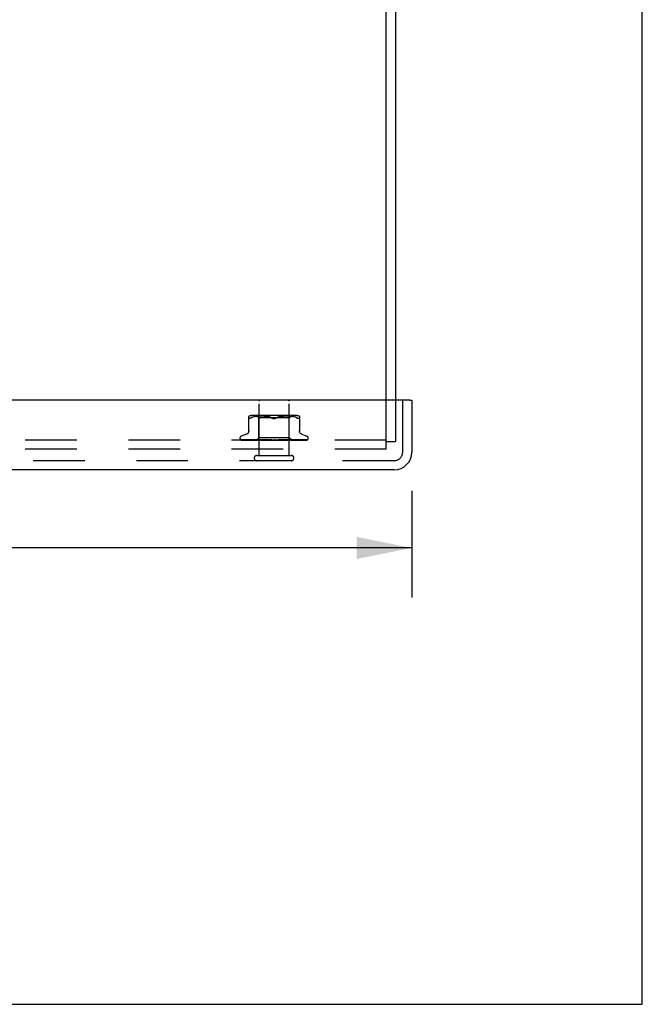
# Model space of a CAD drawing. Header units: inches. Extents: x 0 to 77.3, y 0 to 50.
# Tile 31 of 51: x 72.1 to 77.3, y 0 to 8.1. Entities that reach past the tile are written whole.
import ezdxf

# ---------------------------------------------------------------- set-up
doc = ezdxf.new("R2010")
doc.units = ezdxf.units.IN
doc.header["$LTSCALE"] = 4.25
doc.header["$MEASUREMENT"] = 0
doc.linetypes.add('HIDDEN', pattern=[0.2, 0.1, -0.1])
doc.layers.get('0').update_dxf_attribs({"linetype": 'CONTINUOUS'})
for name, color, linetype in [('DEFAULT_2', 8, 'HIDDEN'), ('DIMENSIONS', 7, 'CONTINUOUS'), ('FRONT_COVER', 7, 'CONTINUOUS')]:
    doc.layers.add(name, color=color, linetype=linetype)
doc.styles.get("Standard").update_dxf_attribs({"font": 'arial.ttf'})
doc.dimstyles.new('DIMSTYLE_1', dxfattribs={"dimtxt": 0.340909, "dimasz": 0.454545, "dimexe": 0.09, "dimexo": 0.07, "dimgap": 0.0375, "dimtad": 0, "dimtih": 1, "dimtoh": 1, "dimzin": 4, "dimdsep": 46, "dimtxsty": 'Standard', "dimblk": '_FILLED', "dimblk1": '_FILLED', "dimblk2": '_FILLED', "dimcen": 0.09, "dimadec": 3, "dimazin": 1, "dimtfac": 1, "dimtdec": 3, "dimtofl": 0, "dimtmove": 0, "dimatfit": 3, "dimldrblk": '_FILLED', "dimfxl": 0, "dimtolj": 1, "dimtzin": 4, "dimarcsym": 0})

# ---------------------------------------------------------------- blocks, each defined once
blk = doc.blocks.new('_FILLED')
at = {"color": 0, "linetype": 'ByBlock'}
blk.add_solid([(0, 0), (-1, 0.2), (-1, -0.2)], dxfattribs=at)
blk = doc.blocks.new('*D9')
at = {"layer": 'DIMENSIONS', "color": 2, "linetype": 'Continuous'}
for p, q in [((55.1028, 4.2343), (55.1028, 3.354)), ((75.3728, 4.2343), (75.3728, 3.354)), ((55.1028, 3.7631), (62.8077, 3.7631)), ((75.3728, 3.7631), (67.6679, 3.7631))]:
    blk.add_line(p, q, dxfattribs=at)
at = {"layer": 'DIMENSIONS', "color": 2, "linetype": 'Continuous', "xscale": 0.4545454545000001, "yscale": 0.4545454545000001, "zscale": 0.4545454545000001, "rotation": 180}
blk.add_blockref('_FILLED', (55.1028, 3.7631), dxfattribs=at)
at = {"layer": 'DIMENSIONS', "color": 2, "linetype": 'Continuous', "xscale": 0.4545454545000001, "yscale": 0.4545454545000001, "zscale": 0.4545454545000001}
blk.add_blockref('_FILLED', (75.3728, 3.7631), dxfattribs=at)
at = {"layer": 'DIMENSIONS', "color": 2, "linetype": 'Continuous', "insert": (65.2378, 3.9335), "char_height": 0.340909, "width": 4.519263, "attachment_point": 2, "line_spacing_factor": 0.9}
blk.add_mtext('20.27 FRONT DOOR', dxfattribs=at)

msp = doc.modelspace()

# ---------------------------------------------------------------- linework, layer by layer
at = {"color": 7, "linetype": 'Continuous'}
for p, q in [((77.272727, 0), (77.272727, 50)), ((75.241798, 6.495949), (75.237798, 6.495949)), ((75.241798, 6.158949), (75.241798, 6.495949)), ((75.241798, 6.158949), (75.237798, 6.158949)), ((0, 0), (77.272727, 0))]:
    msp.add_line(p, q, dxfattribs=at)
at = {"color": 3, "linetype": 'Continuous'}
for p, q in [((75.162798, 4.982449), (75.162798, 10.577449)), ((75.237798, 10.514449), (75.237798, 4.982449))]:
    msp.add_line(p, q, dxfattribs=at)
at = {"layer": 'DEFAULT_2', "color": 8, "linetype": 'HIDDEN'}
for p, q in [((75.162798, 4.577449), (75.162798, 4.982449)), ((75.237798, 4.982449), (75.237798, 4.640449)), ((75.162798, 4.652449), (55.312798, 4.652449)), ((75.162798, 4.640449), (75.237798, 4.640449)), ((75.162798, 4.577449), (55.312798, 4.577449))]:
    msp.add_line(p, q, dxfattribs=at)
at = {"layer": 'FRONT_COVER', "color": 3, "linetype": 'Continuous'}
for p, q in [((75.357798, 4.982449), (55.117798, 4.982449)), ((75.372798, 4.982449), (75.372798, 4.552449)), ((75.227798, 4.407449), (55.247798, 4.407449))]:
    msp.add_line(p, q, dxfattribs=at)
at = {"layer": 'FRONT_COVER', "color": 8, "linetype": 'HIDDEN'}
for p, q in [((74.113798, 4.525449), (74.113798, 4.972449)), ((74.361798, 4.525449), (74.361798, 4.972449)), ((75.297798, 4.552449), (75.297798, 4.982449)), ((74.029464, 4.719735), (74.029464, 4.848957)), ((74.05251, 4.837144), (74.044047, 4.833538)), ((74.061369, 4.840209), (74.05248, 4.837134)), ((74.41739, 4.854473), (74.058205, 4.854473)), ((74.070727, 4.842718), (74.061321, 4.840195)), ((74.080283, 4.84472), (74.070675, 4.842705)), ((74.089819, 4.846232), (74.080232, 4.844711)), ((74.099188, 4.847336), (74.089769, 4.846225)), ((74.112547, 4.834473), (74.092548, 4.854473)), ((74.108115, 4.8481), (74.099133, 4.84733)), ((74.116766, 4.848584), (74.108033, 4.848095)), ((74.237798, 4.834473), (74.112548, 4.834473)), ((74.112548, 4.671451), (74.112548, 4.834473)), ((74.125147, 4.848869), (74.116651, 4.848579)), ((74.133458, 4.848953), (74.125003, 4.848866)), ((74.141884, 4.848872), (74.133288, 4.848953)), ((74.150472, 4.848585), (74.141695, 4.848876)), ((74.159358, 4.848081), (74.150273, 4.848594)), ((74.168455, 4.847297), (74.159163, 4.848095)), ((74.177769, 4.846189), (74.168275, 4.847316)), ((74.18716, 4.844687), (74.177615, 4.846211)), ((74.19654, 4.842724), (74.18704, 4.844709)), ((74.205764, 4.840248), (74.196457, 4.842743)), ((74.214612, 4.837185), (74.223214, 4.833538)), ((74.363048, 4.834473), (74.237798, 4.834473)), ((74.260983, 4.837185), (74.252381, 4.833538)), ((74.269879, 4.840263), (74.260962, 4.837177)), ((74.279138, 4.842743), (74.269831, 4.840248)), ((74.288555, 4.844709), (74.279055, 4.842724)), ((74.29798, 4.846211), (74.288435, 4.844687)), ((74.30732, 4.847316), (74.297826, 4.846189)), ((74.316432, 4.848095), (74.30714, 4.847297)), ((74.325322, 4.848594), (74.316237, 4.848081)), ((74.3339, 4.848876), (74.325123, 4.848585)), ((74.342307, 4.848953), (74.333711, 4.848872)), ((74.350592, 4.848866), (74.342137, 4.848953)), ((74.358944, 4.848579), (74.350448, 4.848869)), ((74.367562, 4.848095), (74.358829, 4.848584)), ((74.363048, 4.834473), (74.383047, 4.854473)), ((74.363048, 4.671451), (74.363048, 4.834473)), ((74.376462, 4.84733), (74.36748, 4.8481)), ((74.385826, 4.846225), (74.376407, 4.847336)), ((74.395363, 4.844711), (74.385776, 4.846232)), ((74.40492, 4.842705), (74.395312, 4.84472)), ((74.414274, 4.840195), (74.404868, 4.842718)), ((74.423115, 4.837134), (74.414226, 4.840209)), ((74.423085, 4.837144), (74.431548, 4.833538)), ((74.446131, 4.833538), (74.445944, 4.832276)), ((74.446131, 4.848957), (74.446131, 4.719735)), ((73.956547, 4.668946), (73.956547, 4.668116)), ((73.963896, 4.655878), (73.96456, 4.655393)), ((74.035132, 4.654092), (73.966166, 4.655092)), ((74.009806, 4.7), (73.967514, 4.684607)), ((73.967585, 4.652449), (74.242137, 4.652449)), ((74.020097, 4.654418), (73.975392, 4.655092)), ((73.976241, 4.655079), (73.977445, 4.65441)), ((74.057422, 4.654092), (73.996996, 4.655092)), ((74.062732, 4.653783), (74.020097, 4.654418)), ((74.021622, 4.655092), (74.021553, 4.655097)), ((74.021647, 4.655091), (74.021622, 4.655092)), ((74.058706, 4.654418), (74.021643, 4.655092)), ((74.025537, 4.655091), (74.025482, 4.655094)), ((74.095009, 4.653236), (74.034847, 4.654092)), ((74.110177, 4.653236), (74.056047, 4.654092)), ((74.057007, 4.655091), (74.057137, 4.655082)), ((74.057146, 4.655081), (74.064296, 4.654312)), ((74.110426, 4.653236), (74.057422, 4.654092)), ((74.0912, 4.654417), (74.061769, 4.655091)), ((74.100075, 4.653236), (74.062732, 4.653783)), ((74.100228, 4.653236), (74.063316, 4.653783)), ((74.125237, 4.653235), (74.078625, 4.654092)), ((74.11937, 4.653782), (74.0912, 4.654417)), ((74.093546, 4.652449), (74.112548, 4.671451)), ((74.09501, 4.653236), (74.094934, 4.653213)), ((74.094958, 4.653236), (74.094985, 4.653213)), ((74.165956, 4.653234), (74.098919, 4.655091)), ((74.09892, 4.65509), (74.099174, 4.655074)), ((74.09918, 4.655074), (74.111708, 4.653876)), ((74.100228, 4.653236), (74.100046, 4.653213)), ((74.100075, 4.653236), (74.100198, 4.653213)), ((74.126528, 4.654416), (74.104388, 4.65509)), ((74.110427, 4.653236), (74.110137, 4.653213)), ((74.110178, 4.653236), (74.110384, 4.653213)), ((74.111708, 4.653876), (74.120527, 4.653057)), ((74.363048, 4.671451), (74.112548, 4.671451)), ((74.143717, 4.653235), (74.1178, 4.653783)), ((74.11898, 4.652449), (74.124842, 4.653213)), ((74.144131, 4.653235), (74.11937, 4.653782)), ((74.120527, 4.653057), (74.127257, 4.652449)), ((74.125238, 4.653236), (74.124842, 4.653213)), ((74.124901, 4.653236), (74.125175, 4.653213)), ((74.130293, 4.652449), (74.125175, 4.653213)), ((74.147753, 4.653781), (74.126528, 4.654416)), ((74.136608, 4.652449), (74.14363, 4.653213)), ((74.144131, 4.653235), (74.14363, 4.653213)), ((74.143717, 4.653235), (74.144036, 4.653213)), ((74.150439, 4.652449), (74.144036, 4.653213)), ((74.145904, 4.655087), (74.146169, 4.65507)), ((74.190843, 4.653231), (74.145909, 4.655087)), ((74.146197, 4.655069), (74.152943, 4.654461)), ((74.166434, 4.653234), (74.147753, 4.653781)), ((74.165946, 4.654411), (74.151901, 4.655086)), ((74.152943, 4.654461), (74.163581, 4.653513)), ((74.157892, 4.652449), (74.165821, 4.653213)), ((74.163581, 4.653513), (74.167755, 4.653144)), ((74.166062, 4.65323), (74.165821, 4.653213)), ((74.179455, 4.653777), (74.165946, 4.654411)), ((74.165957, 4.653235), (74.166286, 4.653213)), ((74.166434, 4.653234), (74.166062, 4.65323)), ((74.173742, 4.652449), (74.166286, 4.653213)), ((74.167755, 4.653144), (74.17132, 4.652832)), ((74.17132, 4.652832), (74.174361, 4.652566)), ((74.174361, 4.652566), (74.17571, 4.652449)), ((74.191381, 4.65323), (74.179455, 4.653777)), ((74.182065, 4.652449), (74.190613, 4.653213)), ((74.190843, 4.653232), (74.191121, 4.653213)), ((74.19936, 4.652449), (74.191121, 4.653213)), ((74.226367, 4.652449), (74.19643, 4.655069)), ((74.208299, 4.654375), (74.2029, 4.655043)), ((74.208252, 4.652449), (74.217111, 4.653213)), ((74.213586, 4.653743), (74.208299, 4.654375)), ((74.218328, 4.653198), (74.213586, 4.653743)), ((74.235507, 4.652449), (74.244356, 4.653213)), ((74.241326, 4.652449), (74.241702, 4.652644)), ((74.243344, 4.653425), (74.243413, 4.653485)), ((74.243491, 4.65355), (74.243578, 4.65362)), ((74.253788, 4.652449), (74.244893, 4.653213)), ((74.247993, 4.652449), (74.507835, 4.652449)), ((74.262845, 4.652449), (74.271365, 4.653213)), ((74.27935, 4.65377), (74.270982, 4.653224)), ((74.271561, 4.653227), (74.271365, 4.653213)), ((74.304783, 4.655083), (74.271561, 4.653227)), ((74.28063, 4.652449), (74.271887, 4.653213)), ((74.304584, 4.655069), (74.274724, 4.652449)), ((74.288797, 4.654404), (74.27935, 4.65377)), ((74.29858, 4.655078), (74.288797, 4.654404)), ((74.289277, 4.652449), (74.29716, 4.653213)), ((74.312342, 4.65378), (74.296968, 4.653233)), ((74.296968, 4.653233), (74.297649, 4.653213)), ((74.297475, 4.653234), (74.29716, 4.653213)), ((74.353716, 4.65509), (74.297476, 4.653233)), ((74.305925, 4.652449), (74.297649, 4.653213)), ((74.304593, 4.655069), (74.304793, 4.655083)), ((74.329788, 4.654414), (74.312342, 4.65378)), ((74.313849, 4.652449), (74.32081, 4.653213)), ((74.342512, 4.653782), (74.320692, 4.653235)), ((74.320692, 4.653235), (74.321247, 4.653213)), ((74.321139, 4.653235), (74.32081, 4.653213)), ((74.344207, 4.653782), (74.321139, 4.653235)), ((74.328757, 4.652449), (74.321247, 4.653213)), ((74.324507, 4.652449), (74.331375, 4.653056)), ((74.347964, 4.655089), (74.329788, 4.654414)), ((74.331375, 4.653056), (74.340446, 4.653874)), ((74.335672, 4.652449), (74.341459, 4.653213)), ((74.340446, 4.653874), (74.353437, 4.655072)), ((74.341382, 4.653236), (74.34183, 4.653213)), ((74.341758, 4.653236), (74.341459, 4.653213)), ((74.348302, 4.652449), (74.34183, 4.653213)), ((74.367322, 4.654416), (74.342512, 4.653782)), ((74.384789, 4.65476), (74.344207, 4.653782)), ((74.353442, 4.655072), (74.353725, 4.655089)), ((74.390449, 4.653783), (74.35831, 4.653236)), ((74.35831, 4.653236), (74.358652, 4.653213)), ((74.358604, 4.653236), (74.358362, 4.653213)), ((74.381289, 4.653209), (74.363048, 4.671451)), ((74.393225, 4.655091), (74.367322, 4.654416)), ((74.407281, 4.653783), (74.370871, 4.653236)), ((74.370871, 4.653236), (74.371107, 4.653213)), ((74.371073, 4.653236), (74.370907, 4.653213)), ((74.378614, 4.653236), (74.378743, 4.653213)), ((74.43756, 4.654092), (74.378615, 4.653236)), ((74.378717, 4.653236), (74.378641, 4.653213)), ((74.441529, 4.654092), (74.381262, 4.653236)), ((74.381262, 4.653236), (74.381268, 4.65323)), ((74.38201, 4.652449), (74.381262, 4.653236)), ((74.381268, 4.65323), (74.381285, 4.653213)), ((74.381916, 4.653461), (74.390552, 4.654309)), ((74.416856, 4.654761), (74.38415, 4.654091)), ((74.398365, 4.655091), (74.384789, 4.65476)), ((74.447132, 4.654418), (74.387538, 4.65349)), ((74.427059, 4.654418), (74.390449, 4.653783)), ((74.390552, 4.654309), (74.39815, 4.655077)), ((74.398158, 4.655078), (74.398361, 4.655091)), ((74.437177, 4.655092), (74.402916, 4.654417)), ((74.470794, 4.654761), (74.407281, 4.653783)), ((74.413043, 4.652449), (74.419041, 4.653065)), ((74.432827, 4.655092), (74.416856, 4.654761)), ((74.465359, 4.655092), (74.427059, 4.654418)), ((74.468767, 4.655092), (74.429238, 4.654418)), ((74.43714, 4.655088), (74.437173, 4.655091)), ((74.504839, 4.655092), (74.43756, 4.654092)), ((74.510364, 4.655092), (74.441529, 4.654092)), ((74.489655, 4.655092), (74.447132, 4.654418)), ((74.506031, 4.655092), (74.460393, 4.654418)), ((74.465789, 4.7), (74.508081, 4.684607)), ((74.469018, 4.65511), (74.468762, 4.655092)), ((74.491997, 4.655092), (74.470794, 4.654761)), ((74.519048, 4.668946), (74.519048, 4.668116)), ((75.227798, 4.482449), (55.247798, 4.482449)), ((74.095798, 4.525449), (74.379798, 4.525449))]:
    msp.add_line(p, q, dxfattribs=at)
at = {"layer": 'FRONT_COVER', "color": 7, "linetype": 'Continuous'}
msp.add_line((75.357798, 4.982449), (75.372798, 4.982449), dxfattribs=at)
at = {"layer": 'FRONT_COVER', "color": 8, "linetype": 'HIDDEN'}
for points in [[(74.036744, 4.830628), (74.034926, 4.830231), (74.033372, 4.830097), (74.032062, 4.830231), (74.030991, 4.830628), (74.030178, 4.831304), (74.029651, 4.832276), (74.029464, 4.833538)], [(74.036744, 4.830628), (74.03885, 4.831304), (74.041289, 4.832276), (74.044047, 4.833538)], [(74.223214, 4.833538), (74.214633, 4.837177), (74.205716, 4.840263)], [(74.237798, 4.8301), (74.235411, 4.830188), (74.232972, 4.830472), (74.230496, 4.830956), (74.22802, 4.831632), (74.225587, 4.832492), (74.223214, 4.833538)], [(74.223214, 4.833538), (74.224471, 4.832959), (74.225795, 4.832416), (74.227191, 4.831905), (74.228645, 4.831442), (74.230143, 4.831038), (74.231674, 4.830699), (74.233229, 4.830435), (74.234783, 4.830245), (74.236304, 4.830134), (74.237798, 4.8301)], [(74.237798, 4.8301), (74.239706, 4.830158), (74.241628, 4.830335), (74.243564, 4.830634), (74.245475, 4.831043), (74.24733, 4.831557), (74.249111, 4.832156), (74.250793, 4.832813), (74.252381, 4.833538)], [(74.252381, 4.833538), (74.250005, 4.832491), (74.24757, 4.831631), (74.245094, 4.830955), (74.242618, 4.830471), (74.240181, 4.830187), (74.237798, 4.8301)], [(74.443533, 4.830231), (74.442223, 4.830097), (74.440669, 4.830231), (74.438851, 4.830628), (74.436746, 4.831304), (74.434306, 4.832276), (74.431548, 4.833538)], [(74.443533, 4.830231), (74.444604, 4.830628), (74.445417, 4.831304), (74.445944, 4.832276)], [(74.029464, 4.727578), (74.029231, 4.723907), (74.028527, 4.720244), (74.027353, 4.71669), (74.025729, 4.713302), (74.023683, 4.710148), (74.021249, 4.707291), (74.018487, 4.704779), (74.015451, 4.702658), (74.012191, 4.700947), (74.010273, 4.700171)], [(74.465322, 4.700171), (74.463404, 4.700947), (74.460145, 4.702658), (74.457108, 4.704779), (74.454346, 4.707291), (74.451912, 4.710148), (74.449866, 4.713302), (74.448242, 4.71669), (74.447068, 4.720244), (74.446364, 4.723907), (74.446131, 4.727578)], [(73.96617, 4.655092), (73.965539, 4.655133), (73.964933, 4.655235), (73.964372, 4.655388), (73.963869, 4.655577), (73.963438, 4.655784)], [(73.963446, 4.65578), (73.964322, 4.655336), (73.96562, 4.654757), (73.966996, 4.654224), (73.968448, 4.65373), (73.969986, 4.653266), (73.971618, 4.65283), (73.973242, 4.652449)], [(73.963861, 4.655904), (73.963844, 4.655915), (73.963896, 4.655878)], [(73.966768, 4.655092), (73.966338, 4.655113), (73.965741, 4.655193), (73.965192, 4.655323), (73.964714, 4.655482), (73.96433, 4.655646), (73.964051, 4.65579), (73.963893, 4.655883), (73.963861, 4.655904)], [(73.96456, 4.655393), (73.964906, 4.655146), (73.965301, 4.654873), (73.965737, 4.654584), (73.966214, 4.654284), (73.966727, 4.653979), (73.967274, 4.653673), (73.967857, 4.653371), (73.968471, 4.653077), (73.969116, 4.652796), (73.969791, 4.652533), (73.970025, 4.652449)], [(73.965608, 4.653284), (73.965744, 4.653216), (73.966616, 4.652819), (73.967584, 4.652449)], [(73.975397, 4.655092), (73.974961, 4.655116), (73.974478, 4.655188), (73.97427, 4.655235)], [(73.974275, 4.655236), (73.975661, 4.654895), (73.977677, 4.654429), (73.979766, 4.653979), (73.98192, 4.653546), (73.984143, 4.653129), (73.98643, 4.652729), (73.988157, 4.652449)], [(73.97584, 4.655303), (73.975785, 4.655323), (73.975737, 4.655342), (73.975804, 4.65531), (73.975977, 4.655222), (73.976241, 4.655079)], [(73.977167, 4.655092), (73.976724, 4.655118), (73.976278, 4.655186), (73.975963, 4.655264), (73.97584, 4.655303)], [(74.063316, 4.653783), (73.998702, 4.654762), (73.977167, 4.655092)], [(73.977445, 4.65441), (73.977942, 4.654141), (73.978473, 4.653862), (73.979036, 4.653579), (73.979629, 4.653298), (73.980248, 4.653023), (73.980895, 4.652757), (73.981566, 4.652507), (73.981733, 4.652449)], [(73.994114, 4.655092), (73.993861, 4.655105), (73.993651, 4.655131)], [(73.993658, 4.655131), (73.995632, 4.654804), (73.99845, 4.654353), (74.001303, 4.653916), (74.004186, 4.653494), (74.007099, 4.653087), (74.010033, 4.652696), (74.011975, 4.652449)], [(74.056047, 4.654092), (74.014466, 4.654761), (73.994109, 4.655092)], [(73.996494, 4.655144), (73.996488, 4.655145), (73.996557, 4.655123), (73.99675, 4.65505), (73.997062, 4.654917), (73.997474, 4.654728), (73.997968, 4.654492), (73.999165, 4.65391)], [(73.996995, 4.655092), (73.996743, 4.655105), (73.996545, 4.655133), (73.996494, 4.655144)], [(73.999165, 4.65391), (73.999847, 4.653587), (74.000575, 4.653257), (74.001341, 4.652932), (74.002144, 4.652619), (74.002622, 4.652449)], [(74.021562, 4.655097), (74.024081, 4.654772), (74.027634, 4.654325), (74.031179, 4.653892), (74.034714, 4.653474), (74.038235, 4.653069), (74.041733, 4.652681), (74.043896, 4.652449)], [(74.025482, 4.655094), (74.025488, 4.655093), (74.025614, 4.655068), (74.025891, 4.654992), (74.026306, 4.654849), (74.026833, 4.654639), (74.027432, 4.654381), (74.028094, 4.654081), (74.028805, 4.653755), (74.029567, 4.65341), (74.030394, 4.65305), (74.031273, 4.652694), (74.031936, 4.652449)], [(74.078625, 4.654092), (74.042961, 4.654761), (74.025539, 4.655092)], [(74.1178, 4.653783), (74.072237, 4.654761), (74.057002, 4.655092)], [(74.124901, 4.653235), (74.076769, 4.654092), (74.058706, 4.654418)], [(74.061766, 4.655091), (74.061958, 4.655076), (74.062273, 4.655023), (74.062701, 4.654915), (74.063224, 4.654747), (74.063822, 4.654521), (74.064467, 4.654253), (74.065152, 4.65395), (74.066602, 4.653289)], [(74.064296, 4.654312), (74.068417, 4.653881), (74.072484, 4.653464), (74.076496, 4.653061), (74.082788, 4.652449)], [(74.066602, 4.653289), (74.067367, 4.652952), (74.068156, 4.652625), (74.068612, 4.652449)], [(74.093619, 4.652449), (74.093898, 4.652641), (74.094211, 4.652833), (74.094556, 4.653023), (74.094934, 4.653213)], [(74.093921, 4.652449), (74.094235, 4.652723), (74.094495, 4.652939), (74.094704, 4.653098), (74.094856, 4.653198), (74.09495, 4.653236), (74.094958, 4.653236)], [(74.094555, 4.652449), (74.094762, 4.652723), (74.094912, 4.652939), (74.095004, 4.653098), (74.095039, 4.653198), (74.095016, 4.653236), (74.09501, 4.653236)], [(74.095359, 4.652449), (74.095215, 4.652641), (74.095104, 4.652833), (74.095028, 4.653023), (74.094985, 4.653213)], [(74.09709, 4.652449), (74.097783, 4.652641), (74.098506, 4.652833), (74.099261, 4.653023), (74.100046, 4.653213)], [(74.098486, 4.652449), (74.098896, 4.652723), (74.099258, 4.652939), (74.099575, 4.653098), (74.09984, 4.653198), (74.100047, 4.653236), (74.100075, 4.653236)], [(74.102246, 4.652449), (74.101684, 4.652641), (74.101155, 4.652833), (74.10066, 4.653023), (74.100198, 4.653213)], [(74.100367, 4.652449), (74.100459, 4.652723), (74.100492, 4.652939), (74.100466, 4.653098), (74.100382, 4.653198), (74.100228, 4.653236)], [(74.104379, 4.65509), (74.104507, 4.655084), (74.104956, 4.655033), (74.105505, 4.654919), (74.106135, 4.654735), (74.106817, 4.654488), (74.107536, 4.65419), (74.108266, 4.653857)], [(74.105647, 4.652449), (74.106728, 4.652641), (74.107837, 4.652833), (74.108973, 4.653023), (74.110137, 4.653213)], [(74.108087, 4.652449), (74.108578, 4.652723), (74.109028, 4.652939), (74.109441, 4.653098), (74.109809, 4.653198), (74.110122, 4.653236), (74.110178, 4.653236)], [(74.108266, 4.653857), (74.109747, 4.653149), (74.110497, 4.652799), (74.111306, 4.652449)], [(74.114033, 4.652449), (74.113073, 4.652641), (74.112145, 4.652833), (74.111249, 4.653023), (74.110384, 4.653213)], [(74.111146, 4.652449), (74.11112, 4.652723), (74.111036, 4.652939), (74.110891, 4.653098), (74.110691, 4.653198), (74.110427, 4.653236)], [(74.122376, 4.652449), (74.12293, 4.652723), (74.123452, 4.652939), (74.123947, 4.653098), (74.124405, 4.653198), (74.124812, 4.653236), (74.124901, 4.653236)], [(74.126502, 4.652449), (74.126359, 4.652723), (74.12616, 4.652939), (74.125903, 4.653098), (74.125594, 4.653198), (74.125238, 4.653236)], [(74.140836, 4.652449), (74.141437, 4.652724), (74.142013, 4.65294), (74.142566, 4.653098), (74.143089, 4.653197), (74.143579, 4.653235), (74.143717, 4.653235)], [(74.145881, 4.652449), (74.145626, 4.652723), (74.14532, 4.652939), (74.144959, 4.653098), (74.144553, 4.653198), (74.144131, 4.653235)], [(74.151883, 4.655086), (74.152483, 4.655027), (74.153155, 4.654892), (74.153859, 4.654682), (74.154547, 4.654421), (74.155218, 4.654123), (74.155857, 4.653806), (74.15647, 4.653482), (74.157067, 4.653159), (74.15766, 4.652842), (74.158266, 4.652535), (74.158443, 4.652449)], [(74.162801, 4.652449), (74.16342, 4.652723), (74.164028, 4.652939), (74.164631, 4.653098), (74.165214, 4.653198), (74.165764, 4.653236), (74.165957, 4.653235)], [(74.168582, 4.652449), (74.168253, 4.652704), (74.167886, 4.652909), (74.167478, 4.653067), (74.167034, 4.653174), (74.166564, 4.653228), (74.166434, 4.653234)], [(74.187476, 4.652449), (74.188094, 4.652723), (74.188713, 4.652939), (74.189338, 4.653098), (74.189954, 4.653198), (74.190547, 4.653236), (74.190843, 4.653232)], [(74.191381, 4.653231), (74.191203, 4.653236), (74.190613, 4.653213)], [(74.193784, 4.652449), (74.193337, 4.652723), (74.192853, 4.652939), (74.192327, 4.653098), (74.191773, 4.653198), (74.191381, 4.653231)], [(74.202814, 4.655053), (74.20324, 4.654991), (74.203903, 4.654837), (74.204542, 4.654623), (74.205122, 4.654375), (74.205645, 4.654108), (74.206111, 4.653837), (74.206532, 4.653569), (74.206926, 4.653305), (74.207301, 4.653048), (74.207669, 4.6528), (74.208055, 4.652552), (74.208224, 4.652449)], [(74.21397, 4.652449), (74.214565, 4.652723), (74.215172, 4.652939), (74.215796, 4.653098), (74.216423, 4.653198), (74.217036, 4.653236), (74.217643, 4.653213)], [(74.218328, 4.653198), (74.217724, 4.653236), (74.217111, 4.653213)], [(74.220577, 4.652449), (74.220057, 4.652723), (74.219509, 4.652939), (74.218928, 4.653098), (74.218328, 4.653198)], [(74.244077, 4.653989), (74.243782, 4.653795), (74.243393, 4.653552), (74.242986, 4.653313), (74.24256, 4.653077), (74.242113, 4.652844), (74.241702, 4.652644)], [(74.241702, 4.652644), (74.241876, 4.652723), (74.242449, 4.652939), (74.24305, 4.653098), (74.243664, 4.653198), (74.244277, 4.653236), (74.244893, 4.653213)], [(74.242138, 4.652449), (74.242386, 4.652618), (74.242586, 4.652768), (74.242752, 4.652901), (74.242871, 4.653002), (74.242957, 4.653078), (74.243013, 4.653129)], [(74.243013, 4.653129), (74.243137, 4.653242), (74.243181, 4.653282), (74.243229, 4.653325)], [(74.243098, 4.653212), (74.243136, 4.653241), (74.24322, 4.653315), (74.243353, 4.653431), (74.243537, 4.653586), (74.243776, 4.653774), (74.244077, 4.653989)], [(74.243674, 4.653696), (74.24378, 4.653778), (74.243898, 4.653864), (74.24403, 4.653957), (74.244088, 4.653997)], [(74.244088, 4.653996), (74.244421, 4.654206), (74.24483, 4.654428), (74.245297, 4.654638), (74.245817, 4.654822), (74.246388, 4.654967), (74.246984, 4.655059), (74.247576, 4.655092), (74.248163, 4.655068)], [(74.247993, 4.652449), (74.247418, 4.652723), (74.246825, 4.652939), (74.24621, 4.653098), (74.245587, 4.653198), (74.244971, 4.653236), (74.244356, 4.653213)], [(74.268554, 4.652449), (74.26904, 4.652723), (74.269558, 4.652939), (74.270114, 4.653098), (74.270694, 4.653198), (74.270982, 4.653224)], [(74.270982, 4.653224), (74.271283, 4.653236), (74.271887, 4.653213)], [(74.27504, 4.652449), (74.274431, 4.652723), (74.273816, 4.652939), (74.273188, 4.653098), (74.272564, 4.653198), (74.271958, 4.653236), (74.271561, 4.653227)], [(74.29247, 4.652449), (74.292728, 4.652588), (74.293237, 4.652876), (74.294231, 4.653466)], [(74.294231, 4.653466), (74.294747, 4.653763), (74.295294, 4.654058), (74.295882, 4.654342), (74.296508, 4.654601), (74.297171, 4.654822), (74.297837, 4.654981), (74.298473, 4.655068), (74.29862, 4.65508)], [(74.29467, 4.652449), (74.295074, 4.652723), (74.295519, 4.652939), (74.29601, 4.653098), (74.296534, 4.653198), (74.296968, 4.653233)], [(74.300741, 4.652449), (74.30012, 4.652723), (74.299504, 4.652939), (74.298887, 4.653098), (74.298285, 4.653198), (74.297711, 4.653236), (74.297475, 4.653234)], [(74.31873, 4.652449), (74.319038, 4.652723), (74.319393, 4.652939), (74.319802, 4.653098), (74.320252, 4.653198), (74.320692, 4.653235)], [(74.324168, 4.652449), (74.323557, 4.652723), (74.322962, 4.652939), (74.322378, 4.653098), (74.321819, 4.653198), (74.321298, 4.653236), (74.321139, 4.653235)], [(74.339866, 4.652449), (74.340066, 4.652723), (74.340319, 4.652939), (74.34063, 4.653098), (74.340989, 4.653198), (74.341382, 4.653236)], [(74.341169, 4.652449), (74.341812, 4.652744), (74.34248, 4.653071)], [(74.38415, 4.654091), (74.354234, 4.65349), (74.341382, 4.653235)], [(74.344472, 4.652449), (74.343894, 4.652723), (74.343342, 4.652939), (74.342813, 4.653098), (74.342317, 4.653198), (74.341867, 4.653236), (74.341758, 4.653236)], [(74.402916, 4.654417), (74.355095, 4.65349), (74.341759, 4.653235)], [(74.34248, 4.653071), (74.343832, 4.65375), (74.34453, 4.654084), (74.345247, 4.654397), (74.345962, 4.654669), (74.346668, 4.654884), (74.347315, 4.655021), (74.347866, 4.655083), (74.347976, 4.655088)], [(74.353958, 4.652449), (74.355104, 4.652641), (74.356221, 4.652833), (74.358362, 4.653213)], [(74.357312, 4.652449), (74.357397, 4.652723), (74.357539, 4.652939), (74.357741, 4.653098), (74.357997, 4.653198), (74.35831, 4.653236)], [(74.429238, 4.654418), (74.374015, 4.65349), (74.358604, 4.653236)], [(74.360921, 4.652449), (74.360396, 4.652723), (74.359908, 4.652939), (74.359451, 4.653098), (74.359037, 4.653198), (74.358675, 4.653236), (74.358604, 4.653236)], [(74.363852, 4.652449), (74.362591, 4.652641), (74.361304, 4.652833), (74.358652, 4.653213)], [(74.368045, 4.652449), (74.368809, 4.652641), (74.369541, 4.652833), (74.37024, 4.653023), (74.370907, 4.653213)], [(74.370439, 4.652449), (74.370406, 4.652723), (74.370432, 4.652939), (74.370518, 4.653098), (74.37066, 4.653198), (74.370871, 4.653236)], [(74.37292, 4.652449), (74.372468, 4.652723), (74.37206, 4.652939), (74.371693, 4.653098), (74.371375, 4.653198), (74.371114, 4.653236), (74.371073, 4.653236)], [(74.374847, 4.652449), (74.373956, 4.652641), (74.373036, 4.652833), (74.372086, 4.653023), (74.371107, 4.653213)], [(74.371173, 4.652449), (74.373594, 4.652672), (74.381916, 4.653461)], [(74.377425, 4.652449), (74.377779, 4.652641), (74.3781, 4.652833), (74.378388, 4.653023), (74.378641, 4.653213)], [(74.378772, 4.652449), (74.378622, 4.652723), (74.37853, 4.652939), (74.378497, 4.653098), (74.378522, 4.653198), (74.378614, 4.653236)], [(74.380036, 4.652449), (74.379672, 4.652723), (74.37936, 4.652939), (74.379096, 4.653098), (74.378886, 4.653198), (74.378735, 4.653236), (74.378717, 4.653236)], [(74.460393, 4.654418), (74.39655, 4.653491), (74.378718, 4.653236)], [(74.380888, 4.652449), (74.3804, 4.652641), (74.37988, 4.652833), (74.379327, 4.653023), (74.378743, 4.653213)], [(74.381758, 4.652449), (74.38169, 4.652641), (74.381589, 4.652833), (74.381454, 4.653023), (74.381285, 4.653213)], [(74.386295, 4.652449), (74.386449, 4.65251), (74.387295, 4.652864), (74.388116, 4.653234)], [(74.388116, 4.653234), (74.389706, 4.65397), (74.390467, 4.654304), (74.391194, 4.654595), (74.391859, 4.654824), (74.392439, 4.654981), (74.392904, 4.655064), (74.393227, 4.65509)], [(74.419041, 4.653065), (74.422825, 4.653468), (74.426642, 4.653886), (74.430492, 4.654318), (74.437131, 4.655088)], [(74.426163, 4.652449), (74.426695, 4.652649), (74.427527, 4.652987), (74.428324, 4.653333), (74.429798, 4.654001)], [(74.429798, 4.654001), (74.430478, 4.654303), (74.431106, 4.654568), (74.431675, 4.654788), (74.432151, 4.654947), (74.432512, 4.655041), (74.432739, 4.655082), (74.432827, 4.655091), (74.432829, 4.655091)], [(74.448608, 4.652449), (74.450663, 4.652687), (74.453893, 4.653076), (74.457122, 4.653482), (74.460344, 4.653902), (74.463556, 4.654336), (74.466753, 4.654784), (74.469009, 4.65511)], [(74.45931, 4.652449), (74.459544, 4.652532), (74.460447, 4.652876), (74.461301, 4.653235), (74.46209, 4.653588), (74.463474, 4.654234)], [(74.463474, 4.654234), (74.464066, 4.654508), (74.464598, 4.654744), (74.465034, 4.654924), (74.46522, 4.654995)], [(74.46522, 4.654995), (74.465349, 4.65504), (74.465535, 4.655096), (74.465589, 4.655109), (74.465504, 4.655099), (74.465361, 4.655092)], [(74.4766, 4.652449), (74.47843, 4.652709), (74.481048, 4.653103), (74.483622, 4.653514), (74.486147, 4.653939), (74.488623, 4.65438), (74.491043, 4.654836), (74.492725, 4.655168)], [(74.484526, 4.652449), (74.485157, 4.652676), (74.485886, 4.652965), (74.486587, 4.653268), (74.487254, 4.653576), (74.487884, 4.653882), (74.488474, 4.654179), (74.489501, 4.654707)], [(74.489501, 4.654707), (74.489917, 4.654918), (74.490252, 4.655081), (74.490478, 4.655183), (74.490534, 4.655206)], [(74.490534, 4.655206), (74.490564, 4.655218), (74.490511, 4.655201), (74.490322, 4.655157), (74.49, 4.655111), (74.489657, 4.655092)], [(74.492726, 4.655166), (74.492455, 4.655123), (74.491992, 4.655092)], [(74.496043, 4.652449), (74.497692, 4.652764), (74.499644, 4.653175), (74.501513, 4.653606), (74.503301, 4.654055), (74.505011, 4.654526), (74.506637, 4.65502), (74.507741, 4.655384)], [(74.500898, 4.652449), (74.501555, 4.65269), (74.502271, 4.652983), (74.502954, 4.653292), (74.503599, 4.653609), (74.504206, 4.653929), (74.504774, 4.654246), (74.505295, 4.654551), (74.505771, 4.65484), (74.506528, 4.655311)], [(74.506872, 4.655521), (74.506902, 4.655538), (74.506907, 4.655541), (74.506787, 4.655485), (74.506545, 4.655389), (74.506186, 4.655277), (74.505734, 4.655176), (74.505212, 4.655109), (74.504838, 4.655092)], [(74.507733, 4.65538), (74.507676, 4.655361), (74.507185, 4.655226), (74.506606, 4.655129), (74.506027, 4.655092)], [(74.506339, 4.652449), (74.50786, 4.652906), (74.509171, 4.653377), (74.510404, 4.653903), (74.511585, 4.654498), (74.512734, 4.655202), (74.513861, 4.65607), (74.514705, 4.656895)], [(74.506528, 4.655311), (74.506775, 4.655463), (74.506872, 4.655521)], [(74.507837, 4.652449), (74.508174, 4.652574), (74.508597, 4.652743), (74.50901, 4.65292), (74.50941, 4.653105), (74.509799, 4.653297), (74.510175, 4.653493), (74.510539, 4.653694), (74.510888, 4.653898), (74.511225, 4.654105), (74.511548, 4.654312), (74.511858, 4.65452), (74.512154, 4.654728), (74.512437, 4.654935), (74.512704, 4.655139), (74.512957, 4.65534), (74.513195, 4.655535), (74.513416, 4.655724), (74.513622, 4.655904), (74.51381, 4.656075), (74.513982, 4.656235), (74.514133, 4.656378), (74.514257, 4.656498)], [(74.514257, 4.656498), (74.514523, 4.656758), (74.514534, 4.656769), (74.514512, 4.656748), (74.514448, 4.656689), (74.514325, 4.656581), (74.514163, 4.656447), (74.513972, 4.656301), (74.513758, 4.656151), (74.513529, 4.656004), (74.513284, 4.655862), (74.513023, 4.655727), (74.512747, 4.6556), (74.512458, 4.655484), (74.512156, 4.655381), (74.511844, 4.655291), (74.511522, 4.655217), (74.511193, 4.655159), (74.510857, 4.655118), (74.510516, 4.655096), (74.510361, 4.655092)]]:
    msp.add_lwpolyline(points, dxfattribs=at)
for centre, radius, start, end in [((74.123798, 4.972449), 0.01, 89.9999973, 180), ((74.351798, 4.972449), 0.01, 0, 90.0000027), ((74.058205, 4.776896), 0.077578, 90, 112.0760652), ((74.41739, 4.776896), 0.077578, 67.9239348, 90), ((73.973214, 4.668946), 0.016667, 110, 180), ((73.973214, 4.668116), 0.016667, 180, 242.8512306), ((74.502381, 4.668946), 0.016667, 0, 70), ((74.502381, 4.668116), 0.016667, 317.7646594, 360), ((75.227798, 4.552449), 0.07, 270, 360), ((74.095798, 4.503949), 0.0215, 89.9999993, 270.0000001), ((74.379798, 4.503949), 0.0215, 269.9999999, 90.0000007)]:
    msp.add_arc(centre, radius, start, end, dxfattribs=at)
at = {"layer": 'FRONT_COVER', "color": 3, "linetype": 'Continuous'}
msp.add_arc((75.227798, 4.552449), 0.145, 270, 360, dxfattribs=at)

# ---------------------------------------------------------------- dimensions: what is measured, and where the dimension line sits
at = {"layer": 'DIMENSIONS', "color": 2, "linetype": 'Continuous'}
dim = msp.add_linear_dim(base=(75.372798, 3.763092), p1=(55.102798, 4.304268), p2=(75.372798, 4.304268), text='<> FRONT DOOR', dimstyle='DIMSTYLE_1', dxfattribs=at)
dim.commit()
dim.dimension.update_dxf_attribs({"geometry": '*D9', "text_midpoint": (65.237798, 3.763092), "dimtype": 160})

doc.saveas('drawing.dxf')
